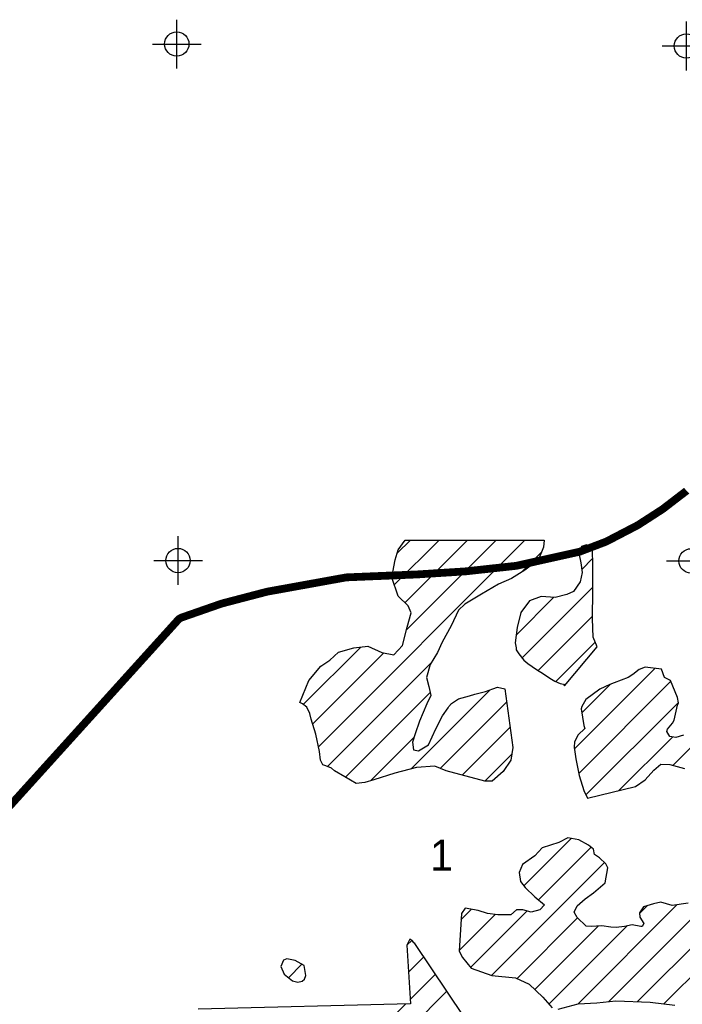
# Model space of a CAD drawing. Extents: x 192051 to 352051, y 710978 to 817615.
# Tile 72 of 85: x 276798 to 283606, y 787621 to 797731. Entities that reach past the tile are written whole.
import ezdxf
from ezdxf.enums import TextEntityAlignment as Align

# ---------------------------------------------------------------- set-up
doc = ezdxf.new("R2010")
doc.units = 0
doc.header["$LTSCALE"] = 800
doc.header["$PDMODE"] = 34
doc.header["$PDSIZE"] = 250
doc.layers.get('0').update_dxf_attribs({"linetype": 'CONTINUOUS'})
for name, color, linetype in [('SEC', 2, 'CONTINUOUS'), ('TEXT', 7, 'CONTINUOUS'), ('WETDBA', 11, 'CONTINUOUS'), ('WETFILL', 12, 'CONTINUOUS'), ('WSHEDS', 3, 'CONTINUOUS')]:
    doc.layers.add(name, color=color, linetype=linetype)

# ---------------------------------------------------------------- blocks, each defined once
blk = doc.blocks.new('*X')
at = {"color": 0}
for p, q in [((279867.2074133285, 790264.6602483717), (281988.4514358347, 792385.9042708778)), ((280646.3934786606, 791927.9065668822), (281106.0404399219, 792387.5535281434)), ((280676.9774401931, 792253.1772794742), (280811.9034412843, 792388.1032805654)), ((280756.4734577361, 791743.2997948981), (281400.1774385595, 792387.0037757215)), ((280770.0021371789, 791462.1417232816), (281694.3144371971, 792386.4540232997)), ((281954.3410727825, 792057.1071567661), (282155.866650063, 792258.6327340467)), ((282573.6175901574, 792087.010172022), (282684.3693465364, 792197.7619284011)), ((283416.3132299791, 787625.3442927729), (287796.9006569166, 792005.9317197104)), ((281959.1572910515, 791177.8631218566), (282686.0753527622, 791904.7811835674)), ((281899.179264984, 791412.5718468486), (282286.8924048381, 791800.2849867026)), ((282123.8570191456, 791047.8760988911), (282682.5034986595, 791606.5225784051)), ((283144.9286009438, 787648.646414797), (287092.4996615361, 791596.2174753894)), ((282304.4654031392, 790933.7977318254), (282709.6871397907, 791339.0194684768)), ((283507.9597321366, 790074.4848034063), (284766.1404238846, 791332.6654951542)), ((279711.7398735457, 790698.5662107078), (280301.8765644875, 791288.7029016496)), ((279806.6973089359, 790498.8368950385), (280538.0209323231, 791230.1605184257)), ((279959.727889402, 790062.4939733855), (281028.8202719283, 791131.5863559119)), ((282495.9330885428, 790241.2051640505), (283325.5840076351, 791070.8560831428)), ((282541.7071840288, 789992.2925084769), (283487.8616733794, 790938.4469978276)), ((280143.875857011, 789951.9551899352), (281015.0767138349, 790823.156046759)), ((280819.8395948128, 790038.545425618), (281630.0197342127, 790848.7255650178)), ((282574.5711518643, 790614.5299784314), (282867.9629957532, 790907.9218223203)), ((281119.2611211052, 790043.2802008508), (281799.7340366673, 790723.7531164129)), ((282614.2679108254, 789770.166484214), (283565.2652734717, 790721.1638468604)), ((281344.7153309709, 789974.0476596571), (281835.6873261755, 790465.0196548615)), ((280402.9592845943, 789916.3518664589), (280849.913231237, 790363.3058131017)), ((282953.6337179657, 789814.8455402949), (283503.8953956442, 790365.1072179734)), ((281576.4762703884, 789911.1218480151), (281852.1600525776, 790186.8056302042)), ((281976.5331976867, 788837.7450200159), (282463.1285054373, 789324.3403277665)), ((282127.5090470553, 788694.034118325), (282667.7210475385, 789234.2461188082)), ((281646.4222442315, 787918.2605644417), (282805.9918803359, 789077.8302005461)), ((282851.5026280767, 787649.9071929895), (283909.4407362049, 788707.8453011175)), ((281331.4583148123, 788487.356888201), (281440.8781987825, 788596.7767721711)), ((282530.8218131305, 787623.9131291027), (283549.6351801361, 788642.7264961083)), ((283165.7808220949, 788553.5588891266), (283244.7128509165, 788632.4909179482)), ((281312.0840083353, 788173.2958306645), (281681.4010231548, 788542.612845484)), ((281431.0553769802, 787997.5804482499), (282012.9046338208, 788579.4297050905)), ((281907.2201052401, 787884.3716743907), (282530.3466878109, 788507.4982569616)), ((282089.2544694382, 787771.7192875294), (282741.2313898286, 788423.6962079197)), ((282235.4087051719, 787623.1867722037), (283036.3881388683, 788424.1662059)), ((280776.5123812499, 788227.0977056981), (280825.7777796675, 788276.3631041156)), ((280793.47262328, 787949.3711966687), (280951.134149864, 788107.0327232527)), ((279559.4605618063, 787894.106139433), (279697.1382103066, 788031.7837879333)), ((280810.4328653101, 787671.6446876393), (281069.5050153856, 787930.7168377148)), ((279671.4113247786, 786237.9363960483), (281187.8758809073, 787754.4009521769)), ((279542.7568486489, 786403.9686709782), (280764.8759451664, 787626.0877674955))]:
    blk.add_line(p, q, dxfattribs=at)

msp = doc.modelspace()

# ---------------------------------------------------------------- linework, layer by layer
at = {"layer": 'SEC', "color": 0}
for p in [(278411.5773465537, 797480.8761070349), (283648.0349409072, 797460.8755008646), (278424.7265289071, 792177.2108119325), (283694.787973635, 792173.7851000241)]:
    msp.add_point(p, dxfattribs=at)
at = {"layer": 'WETDBA', "color": 0}
for points in [[(281780.557499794, 790861.7547244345), (281864.3345032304, 790258.8637402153), (281842.1377708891, 790127.4857728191), (281763.4706902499, 790011.9323359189), (281651.1475264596, 789911.7208064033), (281577.0245340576, 789910.9729880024), (281179.6226949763, 790018.872245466), (281064.3928333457, 790065.4668774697), (280875.6224147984, 790053.5832835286), (280653.1231519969, 789993.6022302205), (280434.9721212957, 789926.5371094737), (280344.7369759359, 789897.8277860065), (280255.7331275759, 789888.3763128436), (280137.4438553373, 789955.6110939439), (280032.753808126, 790017.2807270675), (280001.8335603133, 790044.0549339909), (279944.5570136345, 790069.1376479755), (279911.663985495, 790079.4976983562), (279886.9353200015, 790128.430973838), (279876.7711257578, 790217.4276316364), (279840.7628734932, 790395.2627548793), (279790.7590598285, 790547.2961079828), (279778.7515153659, 790607.0496297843), (279749.5883310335, 790671.6196256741), (279702.2035927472, 790705.3556604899), (279674.9763804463, 790719.3368407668), (279766.7833456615, 790945.5058564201), (279892.1736329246, 791092.8935979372), (279983.5034546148, 791154.4024722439), (280072.5009679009, 791235.133244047), (280229.5665119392, 791280.911065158), (280375.5305222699, 791296.6395518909), (280519.4346100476, 791233.9399574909), (280643.0014078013, 791208.8132446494), (280729.716946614, 791303.7768663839), (280777.7091140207, 791492.4385710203), (280818.2855926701, 791638.9706357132), (280788.3234005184, 791712.086094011), (280686.0959473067, 791812.2714277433), (280620.0024078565, 792004.7716900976), (280655.2662636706, 792183.3258694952), (280687.7143324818, 792287.721103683), (280756.5543197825, 792388.206730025), (282187.1581024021, 792385.5328811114), (282179.3245055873, 792314.174486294), (282126.4160517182, 792188.9018144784), (282079.7863223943, 792147.8021358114), (281989.2483179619, 792078.4605201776), (281851.8145334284, 791994.389905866), (281716.2888141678, 791933.1479378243), (281541.9445352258, 791833.7362716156), (281369.7815628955, 791730.0698506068), (281306.9749655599, 791667.4231566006), (281232.3316862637, 791506.2915233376), (281138.5024622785, 791339.2639762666), (281088.9706592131, 791232.5580053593), (281016.7755927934, 791111.3675148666), (280978.2294189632, 790975.5478380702), (281002.6624159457, 790885.2695493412), (281021.4295970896, 790791.3701307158), (280981.6745534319, 790704.7210179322), (280904.3457727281, 790527.1680375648), (280860.7386457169, 790398.4252376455), (280834.5109214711, 790313.3381876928), (280842.4362846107, 790234.2980533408), (280896.0054146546, 790223.4338081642), (280998.7315830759, 790285.7704525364), (281074.0732023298, 790448.3347185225), (281140.4154983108, 790584.4348272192), (281200.1842567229, 790665.5835070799), (281207.8875679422, 790679.2043037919), (281233.2507138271, 790708.6847283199), (281306.8919386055, 790757.1848591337), (281418.4871447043, 790788.2480626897), (281475.3322576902, 790805.9286135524), (281583.3998111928, 790833.3922588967), (281659.4164877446, 790858.394165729), (281706.2547433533, 790878.8249330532)], [(282395.3985039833, 790891.4799747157), (282729.2159629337, 791292.5866639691), (282688.3184754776, 791389.8267805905), (282682.1222690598, 791580.0801657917), (282686.3157307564, 791870.9422723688), (282684.6196137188, 792109.7110249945), (282684.0604608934, 792306.4364244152), (282620.3047094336, 792337.868913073), (282569.8668956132, 792320.965798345), (282541.3356252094, 792252.2497615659), (282564.4222762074, 792154.117159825), (282578.2723154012, 792053.0401964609), (282557.8542182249, 791957.3198547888), (282486.8544959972, 791858.9508200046), (282420.8806296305, 791827.6350913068), (282300.704008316, 791799.3364853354), (282155.9065799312, 791809.2803386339), (282036.6224437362, 791763.1708962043), (281945.1623364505, 791643.9244237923), (281908.9340899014, 791490.3082916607), (281889.1415715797, 791332.5812159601), (281897.4992238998, 791281.3443943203), (281896.9878385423, 791261.3810134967), (281926.6264554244, 791220.3380038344), (281976.4657416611, 791155.2638131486), (282019.5957251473, 791119.3464717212), (282108.6059085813, 791057.5186462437), (282179.6254915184, 791012.6163626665), (282243.4891014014, 790970.4930577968), (282295.1429756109, 790937.5128874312), (282350.9653178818, 790915.2666766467), (282385.2694070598, 790906.3464495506)], [(279736.0492192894, 787915.8228747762), (279720.7665473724, 788017.598178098), (279629.6901063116, 788072.2772210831), (279541.1616905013, 788086.3527341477), (279507.8004203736, 788072.47307722), (279480.637067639, 788009.4731902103), (279515.6530224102, 787929.9935761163), (279599.0261522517, 787861.6937364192), (279654.7622077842, 787848.0001786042), (279701.0027912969, 787857.0202180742), (279725.0195911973, 787878.6463295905)]]:
    msp.add_lwpolyline(points, close=True, dxfattribs=at)
for points in [[(283617.9680293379, 790384.1877859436), (283540.5259106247, 790359.1714979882), (283478.4113181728, 790369.2367353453), (283445.0940469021, 790421.6473294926), (283454.8276629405, 790445.980514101), (283505.5251924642, 790507.7922474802), (283521.6157737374, 790537.891915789), (283557.1097275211, 790693.6390206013), (283566.1593847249, 790715.114130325), (283557.7442079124, 790772.0527206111), (283484.7104122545, 790945.9503292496), (283423.0856334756, 790978.1171106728), (283392.2884806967, 791063.3416367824), (283223.8777793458, 791082.3135756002), (283163.5122043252, 791060.320745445), (283098.4739664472, 791006.9178538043), (283048.1799638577, 790975.7603174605), (282905.4407470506, 790922.9990967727), (282860.0063619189, 790904.720873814), (282757.8347222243, 790858.0712837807), (282614.9436481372, 790749.7106282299), (282573.6193510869, 790677.301555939), (282568.1476804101, 790654.4369568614), (282595.5241835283, 790484.3554787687), (282604.4076023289, 790451.656595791), (282535.2152775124, 790386.0943024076), (282496.7202931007, 790315.8521556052), (282493.0048304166, 790260.2167679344), (282511.310960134, 790141.3649209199), (282546.556157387, 789968.5116546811), (282592.2980256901, 789815.0097160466), (282630.8703953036, 789736.2787758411), (283125.7593965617, 789856.7442217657), (283224.1301423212, 789926.8776546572), (283314.3949054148, 790023.302671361), (283384.3215229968, 790086.7339920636), (283478.4510395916, 790082.6940986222), (283629.2738118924, 790040.7353211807)], [(283666.7361063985, 788659.0064340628), (283500.8878114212, 788635.9494007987), (283384.3475566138, 788671.1261143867), (283309.7059882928, 788651.127636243), (283206.6490540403, 788621.576161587), (283165.2168985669, 788559.857905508), (283169.2335093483, 788514.9924302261), (283211.2112920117, 788451.9773066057), (283193.7312213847, 788418.2996517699), (283178.0513576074, 788418.1414594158), (283088.7742679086, 788435.7733873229), (283011.2530530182, 788418.5970312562), (282926.525531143, 788409.1887014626), (282870.8757623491, 788414.3296063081), (282778.0925917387, 788426.2238127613), (282668.3982603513, 788418.7019765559), (282617.7375391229, 788423.8932153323), (282527.0502438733, 788510.6518975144), (282495.1368430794, 788565.215036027), (282524.4167873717, 788630.3746579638), (282606.3733765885, 788702.480871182), (282691.9870485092, 788765.3576631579), (282814.2739263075, 788867.0953026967), (282841.9423293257, 789021.3378691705), (282820.1220726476, 789064.5981382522), (282755.3587870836, 789125.2450006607), (282702.9993823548, 789157.505259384), (282693.1515728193, 789215.1421896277), (282640.7202624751, 789254.5296591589), (282541.8038895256, 789309.129605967), (282429.6765818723, 789330.8077623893), (282336.0719762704, 789282.819016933), (282164.8382973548, 789228.3447316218), (282091.5494100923, 789144.9212678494), (281964.1296734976, 789057.3877159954), (281928.62938464, 788972.9199098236), (281943.8113886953, 788881.1227016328), (281990.7710283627, 788818.8706330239), (282091.5155149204, 788724.3726868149), (282189.2868776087, 788641.9622367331), (282142.7721972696, 788589.4590207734), (282053.8833978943, 788568.6040103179), (281968.1195796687, 788591.2609385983), (281903.2691518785, 788589.8938764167), (281842.4712876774, 788540.0977335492), (281710.6178877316, 788538.767479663), (281604.9841659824, 788552.6704192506), (281508.4288636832, 788585.1975842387), (281374.9055424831, 788608.0854659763), (281335.5396446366, 788553.5159923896), (281311.647997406, 788166.2280136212), (281347.2256714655, 788101.7227327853), (281436.0120920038, 787991.4226832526), (281649.1723641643, 787917.3043149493), (281892.497875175, 787891.2474532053), (282031.4344870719, 787826.3593616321), (282172.4868350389, 787693.0644274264), (282269.8043368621, 787584.9888278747)], [(282033.4629187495, 786494.8813337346), (280858.9487270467, 788244.3448429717), (280848.1860052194, 788251.3641953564), (280833.7302478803, 788271.1765743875), (280825.1200704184, 788276.7920562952), (280807.1798038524, 788288.7285506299), (280776.4240834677, 788228.5435951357), (280813.1399238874, 787627.3161970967), (278632.5513730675, 787571.8151879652)], [(282331.2421610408, 787571.352794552), (282536.6936423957, 787625.4595057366), (282728.3149452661, 787637.3718619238), (282922.7080362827, 787657.152912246), (283276.3902658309, 787643.6141248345), (283529.7657775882, 787610.5307201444)]]:
    msp.add_lwpolyline(points, dxfattribs=at)
at = {"layer": 'WSHEDS', "color": 0, "const_width": 80}
msp.add_lwpolyline([(274792.9849487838, 787554.2339163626), (278423.7671694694, 791566.1528505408, -0.1257619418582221), (278465.0534398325, 791593.499274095), (278871.0249500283, 791734.7380869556, -0.01979533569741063), (278878.5975634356, 791737.040969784), (279335.2221349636, 791856.3810300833, -0.01922250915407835), (279342.727718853, 791858.0373275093), (280146.5027469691, 792003.2655505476, -0.03434965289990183), (280160.1433477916, 792004.7732274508), (280875.3336578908, 792034.4058399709, 0.005393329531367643), (280877.4879889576, 792034.5183897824), (281371.4937006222, 792065.6733644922, 0.0114123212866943), (281376.0412420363, 792066.0645325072), (281894.5258618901, 792122.6100675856, 0.02756970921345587), (281905.3979510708, 792124.4065170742), (282542.8898733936, 792266.2131343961, 0.03595318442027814), (282556.6497406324, 792270.3305895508), (282817.1983628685, 792369.1854277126, 0.02916470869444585), (282827.8368054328, 792373.9483214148), (283144.7603661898, 792538.6431514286, 0.02349872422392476), (283152.8836066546, 792543.3618248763), (283399.9715983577, 792702.8675376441, 0.02029672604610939), (283406.6055053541, 792707.541950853), (283642.2656738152, 792888.3375270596, 0.02430595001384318), (283649.678475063, 792894.6195222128)], format="xyb", dxfattribs=at)

# ---------------------------------------------------------------- block references
at = {"layer": 'WETFILL', "color": 0}
msp.add_blockref('*X', (0, 0), dxfattribs=at)
msp.add_blockref('*X', (0, 0), dxfattribs=at)
msp.add_blockref('*X', (0, 0), dxfattribs=at)
msp.add_blockref('*X', (0, 0), dxfattribs=at)
msp.add_blockref('*X', (0, 0), dxfattribs=at)
msp.add_blockref('*X', (0, 0), dxfattribs=at)
msp.add_blockref('*X', (0, 0), dxfattribs=at)
msp.add_blockref('*X', (0, 0), dxfattribs=at)
msp.add_blockref('*X', (0, 0), dxfattribs=at)
msp.add_blockref('*X', (0, 0), dxfattribs=at)
msp.add_blockref('*X', (0, 0), dxfattribs=at)
msp.add_blockref('*X', (0, 0), dxfattribs=at)
msp.add_blockref('*X', (0, 0), dxfattribs=at)
msp.add_blockref('*X', (0, 0), dxfattribs=at)
msp.add_blockref('*X', (0, 0), dxfattribs=at)
msp.add_blockref('*X', (0, 0), dxfattribs=at)
msp.add_blockref('*X', (0, 0), dxfattribs=at)
msp.add_blockref('*X', (0, 0), dxfattribs=at)
msp.add_blockref('*X', (0, 0), dxfattribs=at)
msp.add_blockref('*X', (0, 0), dxfattribs=at)
msp.add_blockref('*X', (0, 0), dxfattribs=at)
msp.add_blockref('*X', (0, 0), dxfattribs=at)
msp.add_blockref('*X', (0, 0), dxfattribs=at)
msp.add_blockref('*X', (0, 0), dxfattribs=at)
msp.add_blockref('*X', (0, 0), dxfattribs=at)
msp.add_blockref('*X', (0, 0), dxfattribs=at)
msp.add_blockref('*X', (0, 0), dxfattribs=at)
msp.add_blockref('*X', (0, 0), dxfattribs=at)
msp.add_blockref('*X', (0, 0), dxfattribs=at)
msp.add_blockref('*X', (0, 0), dxfattribs=at)
msp.add_blockref('*X', (0, 0), dxfattribs=at)
msp.add_blockref('*X', (0, 0), dxfattribs=at)
msp.add_blockref('*X', (0, 0), dxfattribs=at)
msp.add_blockref('*X', (0, 0), dxfattribs=at)
msp.add_blockref('*X', (0, 0), dxfattribs=at)
msp.add_blockref('*X', (0, 0), dxfattribs=at)
msp.add_blockref('*X', (0, 0), dxfattribs=at)
msp.add_blockref('*X', (0, 0), dxfattribs=at)
msp.add_blockref('*X', (0, 0), dxfattribs=at)
msp.add_blockref('*X', (0, 0), dxfattribs=at)
msp.add_blockref('*X', (0, 0), dxfattribs=at)
msp.add_blockref('*X', (0, 0), dxfattribs=at)
msp.add_blockref('*X', (0, 0), dxfattribs=at)
msp.add_blockref('*X', (0, 0), dxfattribs=at)
msp.add_blockref('*X', (0, 0), dxfattribs=at)
msp.add_blockref('*X', (0, 0), dxfattribs=at)
msp.add_blockref('*X', (0, 0), dxfattribs=at)
msp.add_blockref('*X', (0, 0), dxfattribs=at)
msp.add_blockref('*X', (0, 0), dxfattribs=at)
msp.add_blockref('*X', (0, 0), dxfattribs=at)
msp.add_blockref('*X', (0, 0), dxfattribs=at)
msp.add_blockref('*X', (0, 0), dxfattribs=at)
msp.add_blockref('*X', (0, 0), dxfattribs=at)
msp.add_blockref('*X', (0, 0), dxfattribs=at)
msp.add_blockref('*X', (0, 0), dxfattribs=at)
msp.add_blockref('*X', (0, 0), dxfattribs=at)
msp.add_blockref('*X', (0, 0), dxfattribs=at)
msp.add_blockref('*X', (0, 0), dxfattribs=at)
msp.add_blockref('*X', (0, 0), dxfattribs=at)
msp.add_blockref('*X', (0, 0), dxfattribs=at)
msp.add_blockref('*X', (0, 0), dxfattribs=at)
msp.add_blockref('*X', (0, 0), dxfattribs=at)
msp.add_blockref('*X', (0, 0), dxfattribs=at)
msp.add_blockref('*X', (0, 0), dxfattribs=at)
msp.add_blockref('*X', (0, 0), dxfattribs=at)
msp.add_blockref('*X', (0, 0), dxfattribs=at)
msp.add_blockref('*X', (0, 0), dxfattribs=at)
msp.add_blockref('*X', (0, 0), dxfattribs=at)
msp.add_blockref('*X', (0, 0), dxfattribs=at)
msp.add_blockref('*X', (0, 0), dxfattribs=at)
msp.add_blockref('*X', (0, 0), dxfattribs=at)
msp.add_blockref('*X', (0, 0), dxfattribs=at)
msp.add_blockref('*X', (0, 0), dxfattribs=at)
msp.add_blockref('*X', (0, 0), dxfattribs=at)
msp.add_blockref('*X', (0, 0), dxfattribs=at)
msp.add_blockref('*X', (0, 0), dxfattribs=at)
msp.add_blockref('*X', (0, 0), dxfattribs=at)
msp.add_blockref('*X', (0, 0), dxfattribs=at)
msp.add_blockref('*X', (0, 0), dxfattribs=at)
msp.add_blockref('*X', (0, 0), dxfattribs=at)
msp.add_blockref('*X', (0, 0), dxfattribs=at)
msp.add_blockref('*X', (0, 0), dxfattribs=at)
msp.add_blockref('*X', (0, 0), dxfattribs=at)
msp.add_blockref('*X', (0, 0), dxfattribs=at)
msp.add_blockref('*X', (0, 0), dxfattribs=at)
msp.add_blockref('*X', (0, 0), dxfattribs=at)
msp.add_blockref('*X', (0, 0), dxfattribs=at)
msp.add_blockref('*X', (0, 0), dxfattribs=at)
msp.add_blockref('*X', (0, 0), dxfattribs=at)
msp.add_blockref('*X', (0, 0), dxfattribs=at)
msp.add_blockref('*X', (0, 0), dxfattribs=at)
msp.add_blockref('*X', (0, 0), dxfattribs=at)
msp.add_blockref('*X', (0, 0), dxfattribs=at)
msp.add_blockref('*X', (0, 0), dxfattribs=at)
msp.add_blockref('*X', (0, 0), dxfattribs=at)
msp.add_blockref('*X', (0, 0), dxfattribs=at)
msp.add_blockref('*X', (0, 0), dxfattribs=at)
msp.add_blockref('*X', (0, 0), dxfattribs=at)
msp.add_blockref('*X', (0, 0), dxfattribs=at)
msp.add_blockref('*X', (0, 0), dxfattribs=at)

# ---------------------------------------------------------------- texts
at = {"layer": 'TEXT', "color": 0}
msp.add_text('1', height=320, dxfattribs=at).set_placement((281132.4774726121, 788992.005097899), align=Align.CENTER)

doc.saveas('drawing.dxf')
